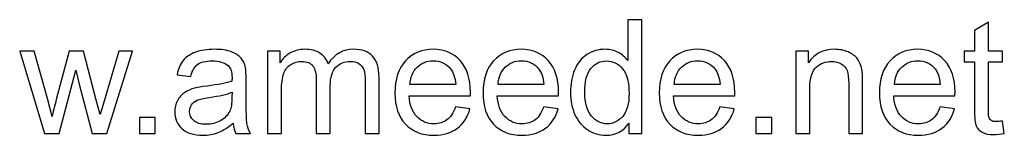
# Model space of a CAD drawing. Header units: millimetres. Extents: x -189 to 142, y -233 to 206.
# Tile 8 of 12: x 56 to 109, y -233 to -227. Entities that reach past the tile are written whole.
import ezdxf

# ---------------------------------------------------------------- set-up
doc = ezdxf.new("R2010")
doc.units = ezdxf.units.MM
doc.header["$MEASUREMENT"] = 0
doc.layers.add('Layer 1', color=7, linetype='Continuous')

msp = doc.modelspace()

# ---------------------------------------------------------------- linework, layer by layer
at = {"layer": 'Layer 1', "color": 250}
for points, knots in [([(88.9338, -233.0805), (88.9338, -233.0805), (88.9338, -232.5231), (88.9338, -232.5231), (88.6559, -232.9563), (88.2466, -233.1736), (87.7062, -233.1736), (87.3562, -233.1736), (87.0345, -233.0777), (86.7424, -232.8844), (86.4489, -232.6924), (86.2217, -232.4229), (86.0594, -232.0786), (85.8985, -231.7329), (85.8181, -231.3364), (85.8181, -230.8876), (85.8181, -230.4502), (85.8915, -230.0537), (86.0368, -229.6966), (86.1836, -229.341), (86.4023, -229.0673), (86.6944, -228.8782), (86.9851, -228.6877), (87.3125, -228.5931), (87.6723, -228.5931), (87.9376, -228.5931), (88.1733, -228.6496), (88.3793, -228.7611), (88.5853, -228.8726), (88.7532, -229.0193), (88.883, -229.1985), (88.883, -229.1985), (88.883, -227.0183), (88.883, -227.0183), (88.883, -227.0183), (89.6281, -227.0183), (89.6281, -227.0183), (89.6281, -227.0183), (89.6281, -233.0805), (89.6281, -233.0805), (89.6281, -233.0805), (88.9338, -233.0805), (88.9338, -233.0805)], [0, 0, 0, 0, 0.0714286, 0.0714286, 0.0714286, 0.1428571, 0.1428571, 0.1428571, 0.2142857, 0.2142857, 0.2142857, 0.2857143, 0.2857143, 0.2857143, 0.3571429, 0.3571429, 0.3571429, 0.4285714, 0.4285714, 0.4285714, 0.5, 0.5, 0.5, 0.5714286, 0.5714286, 0.5714286, 0.6428571, 0.6428571, 0.6428571, 0.7142857, 0.7142857, 0.7142857, 0.7857143, 0.7857143, 0.7857143, 0.8571429, 0.8571429, 0.8571429, 0.9285714, 0.9285714, 0.9285714, 1, 1, 1, 1]), ([(108.9025, -232.4159), (108.9025, -232.4159), (109.0041, -233.0734), (109.0041, -233.0734), (108.7953, -233.1172), (108.6076, -233.1398), (108.4439, -233.1398), (108.1744, -233.1398), (107.9656, -233.0974), (107.816, -233.0114), (107.6678, -232.9253), (107.5634, -232.8138), (107.5027, -232.6741), (107.442, -232.5344), (107.4124, -232.2409), (107.4124, -231.7936), (107.4124, -231.7936), (107.4124, -229.262), (107.4124, -229.262), (107.4124, -229.262), (106.8621, -229.262), (106.8621, -229.262), (106.8621, -229.262), (106.8621, -228.6863), (106.8621, -228.6863), (106.8621, -228.6863), (107.4124, -228.6863), (107.4124, -228.6863), (107.4124, -228.6863), (107.4124, -227.5997), (107.4124, -227.5997), (107.4124, -227.5997), (108.1575, -227.1524), (108.1575, -227.1524), (108.1575, -227.1524), (108.1575, -228.6863), (108.1575, -228.6863), (108.1575, -228.6863), (108.9025, -228.6863), (108.9025, -228.6863), (108.9025, -228.6863), (108.9025, -229.262), (108.9025, -229.262), (108.9025, -229.262), (108.1575, -229.262), (108.1575, -229.262), (108.1575, -229.262), (108.1575, -231.8359), (108.1575, -231.8359), (108.1575, -232.049), (108.1702, -232.1859), (108.197, -232.2465), (108.2224, -232.3072), (108.2647, -232.3552), (108.324, -232.3919), (108.3833, -232.4272), (108.4679, -232.4455), (108.578, -232.4455), (108.6598, -232.4455), (108.7685, -232.4356), (108.9025, -232.4159)], [0, 0, 0, 0, 0.05, 0.05, 0.05, 0.1, 0.1, 0.1, 0.15, 0.15, 0.15, 0.2, 0.2, 0.2, 0.25, 0.25, 0.25, 0.3, 0.3, 0.3, 0.35, 0.35, 0.35, 0.4, 0.4, 0.4, 0.45, 0.45, 0.45, 0.5, 0.5, 0.5, 0.55, 0.55, 0.55, 0.6, 0.6, 0.6, 0.65, 0.65, 0.65, 0.7, 0.7, 0.7, 0.75, 0.75, 0.75, 0.8, 0.8, 0.8, 0.85, 0.85, 0.85, 0.9, 0.9, 0.9, 0.95, 0.95, 0.95, 1, 1, 1, 1]), ([(57.7086, -233.0805), (57.7086, -233.0805), (56.3808, -228.6863), (56.3808, -228.6863), (56.3808, -228.6863), (57.1597, -228.6863), (57.1597, -228.6863), (57.1597, -228.6863), (57.861, -231.2221), (57.861, -231.2221), (57.861, -231.2221), (58.1094, -232.1661), (58.1094, -232.1661), (58.1193, -232.1195), (58.1955, -231.8176), (58.3366, -231.2602), (58.3366, -231.2602), (59.0323, -228.6863), (59.0323, -228.6863), (59.0323, -228.6863), (59.7957, -228.6863), (59.7957, -228.6863), (59.7957, -228.6863), (60.4575, -231.2376), (60.4575, -231.2376), (60.4575, -231.2376), (60.6734, -232.0744), (60.6734, -232.0744), (60.6734, -232.0744), (60.926, -231.2263), (60.926, -231.2263), (60.926, -231.2263), (61.6852, -228.6863), (61.6852, -228.6863), (61.6852, -228.6863), (62.4091, -228.6863), (62.4091, -228.6863), (62.4091, -228.6863), (61.0304, -233.0805), (61.0304, -233.0805), (61.0304, -233.0805), (60.2599, -233.0805), (60.2599, -233.0805), (60.2599, -233.0805), (59.5628, -230.4516), (59.5628, -230.4516), (59.5628, -230.4516), (59.3864, -229.6995), (59.3864, -229.6995), (59.3864, -229.6995), (58.4974, -233.0805), (58.4974, -233.0805), (58.4974, -233.0805), (57.7086, -233.0805), (57.7086, -233.0805)], [0, 0, 0, 0, 0.0555556, 0.0555556, 0.0555556, 0.1111111, 0.1111111, 0.1111111, 0.1666667, 0.1666667, 0.1666667, 0.2222222, 0.2222222, 0.2222222, 0.2777778, 0.2777778, 0.2777778, 0.3333333, 0.3333333, 0.3333333, 0.3888889, 0.3888889, 0.3888889, 0.4444444, 0.4444444, 0.4444444, 0.5, 0.5, 0.5, 0.5555556, 0.5555556, 0.5555556, 0.6111111, 0.6111111, 0.6111111, 0.6666667, 0.6666667, 0.6666667, 0.7222222, 0.7222222, 0.7222222, 0.7777778, 0.7777778, 0.7777778, 0.8333333, 0.8333333, 0.8333333, 0.8888889, 0.8888889, 0.8888889, 0.9444444, 0.9444444, 0.9444444, 1, 1, 1, 1]), ([(67.7882, -232.5302), (67.5116, -232.7658), (67.2449, -232.9309), (66.9895, -233.0283), (66.7341, -233.1257), (66.4604, -233.1736), (66.1668, -233.1736), (65.6842, -233.1736), (65.3131, -233.0565), (65.0535, -232.8209), (64.7938, -232.5866), (64.664, -232.286), (64.664, -231.9206), (64.664, -231.7061), (64.7134, -231.5099), (64.8108, -231.3321), (64.9095, -231.1543), (65.0379, -231.0132), (65.196, -230.906), (65.3554, -230.7987), (65.5332, -230.7169), (65.7322, -230.6618), (65.879, -230.6237), (66.1005, -230.5871), (66.3954, -230.5504), (66.9966, -230.4798), (67.4411, -230.3937), (67.7247, -230.295), (67.7275, -230.1934), (67.7289, -230.1284), (67.7289, -230.1016), (67.7289, -229.7997), (67.6584, -229.5866), (67.5173, -229.4624), (67.3268, -229.2945), (67.0431, -229.2112), (66.6678, -229.2112), (66.3164, -229.2112), (66.0568, -229.2733), (65.8903, -229.3961), (65.7223, -229.5188), (65.5996, -229.7362), (65.5191, -230.0494), (65.5191, -230.0494), (64.791, -229.9478), (64.791, -229.9478), (64.8573, -229.636), (64.966, -229.3834), (65.1184, -229.1915), (65.2708, -228.9996), (65.4909, -228.8528), (65.7788, -228.7484), (66.0652, -228.6454), (66.3997, -228.5931), (66.7779, -228.5931), (67.1532, -228.5931), (67.4594, -228.6369), (67.6951, -228.7258), (67.9293, -228.8147), (68.1029, -228.9248), (68.213, -229.0588), (68.323, -229.1929), (68.4006, -229.3622), (68.4458, -229.5668), (68.4698, -229.6938), (68.4825, -229.9224), (68.4825, -230.2512), (68.4825, -230.2512), (68.4825, -231.239), (68.4825, -231.239), (68.4825, -231.929), (68.498, -232.3651), (68.529, -232.5499), (68.5587, -232.7348), (68.6208, -232.9112), (68.7111, -233.0805), (68.7111, -233.0805), (67.9321, -233.0805), (67.9321, -233.0805), (67.8574, -232.9239), (67.8094, -232.7404), (67.7882, -232.5302)], [0, 0, 0, 0, 0.037037, 0.037037, 0.037037, 0.0740741, 0.0740741, 0.0740741, 0.1111111, 0.1111111, 0.1111111, 0.1481481, 0.1481481, 0.1481481, 0.1851852, 0.1851852, 0.1851852, 0.2222222, 0.2222222, 0.2222222, 0.2592593, 0.2592593, 0.2592593, 0.2962963, 0.2962963, 0.2962963, 0.3333333, 0.3333333, 0.3333333, 0.3703704, 0.3703704, 0.3703704, 0.4074074, 0.4074074, 0.4074074, 0.4444444, 0.4444444, 0.4444444, 0.4814815, 0.4814815, 0.4814815, 0.5185185, 0.5185185, 0.5185185, 0.5555556, 0.5555556, 0.5555556, 0.5925926, 0.5925926, 0.5925926, 0.6296296, 0.6296296, 0.6296296, 0.6666667, 0.6666667, 0.6666667, 0.7037037, 0.7037037, 0.7037037, 0.7407407, 0.7407407, 0.7407407, 0.7777778, 0.7777778, 0.7777778, 0.8148148, 0.8148148, 0.8148148, 0.8518519, 0.8518519, 0.8518519, 0.8888889, 0.8888889, 0.8888889, 0.9259259, 0.9259259, 0.9259259, 0.962963, 0.962963, 0.962963, 1, 1, 1, 1]), ([(69.6269, -233.0805), (69.6269, -233.0805), (69.6269, -228.6863), (69.6269, -228.6863), (69.6269, -228.6863), (70.2958, -228.6863), (70.2958, -228.6863), (70.2958, -228.6863), (70.2958, -229.3072), (70.2958, -229.3072), (70.4326, -229.0927), (70.6161, -228.9191), (70.8447, -228.7893), (71.0733, -228.6581), (71.3329, -228.5931), (71.625, -228.5931), (71.9496, -228.5931), (72.2163, -228.6609), (72.4237, -228.7949), (72.6312, -228.9304), (72.7779, -229.1181), (72.8626, -229.3608), (73.2125, -228.8486), (73.6655, -228.5931), (74.2243, -228.5931), (74.6618, -228.5931), (74.999, -228.7131), (75.2333, -228.9544), (75.4689, -229.1957), (75.5875, -229.5668), (75.5875, -230.0678), (75.5875, -230.0678), (75.5875, -233.0805), (75.5875, -233.0805), (75.5875, -233.0805), (74.8424, -233.0805), (74.8424, -233.0805), (74.8424, -233.0805), (74.8424, -230.3147), (74.8424, -230.3147), (74.8424, -230.0184), (74.817, -229.8039), (74.769, -229.6727), (74.721, -229.5414), (74.6335, -229.437), (74.5051, -229.3566), (74.3781, -229.2761), (74.2286, -229.2366), (74.0578, -229.2366), (73.7474, -229.2366), (73.4905, -229.3396), (73.2859, -229.5442), (73.0813, -229.7503), (72.9797, -230.0791), (72.9797, -230.5306), (72.9797, -230.5306), (72.9797, -233.0805), (72.9797, -233.0805), (72.9797, -233.0805), (72.2346, -233.0805), (72.2346, -233.0805), (72.2346, -233.0805), (72.2346, -230.2286), (72.2346, -230.2286), (72.2346, -229.8984), (72.174, -229.6501), (72.0526, -229.485), (71.9313, -229.3199), (71.7323, -229.2366), (71.4571, -229.2366), (71.2483, -229.2366), (71.055, -229.2917), (70.8772, -229.4017), (70.6994, -229.5118), (70.5709, -229.6727), (70.4905, -229.8857), (70.4115, -230.0974), (70.372, -230.4036), (70.372, -230.803), (70.372, -230.803), (70.372, -233.0805), (70.372, -233.0805), (70.372, -233.0805), (69.6269, -233.0805), (69.6269, -233.0805)], [0, 0, 0, 0, 0.0357143, 0.0357143, 0.0357143, 0.0714286, 0.0714286, 0.0714286, 0.1071429, 0.1071429, 0.1071429, 0.1428571, 0.1428571, 0.1428571, 0.1785714, 0.1785714, 0.1785714, 0.2142857, 0.2142857, 0.2142857, 0.25, 0.25, 0.25, 0.2857143, 0.2857143, 0.2857143, 0.3214286, 0.3214286, 0.3214286, 0.3571429, 0.3571429, 0.3571429, 0.3928571, 0.3928571, 0.3928571, 0.4285714, 0.4285714, 0.4285714, 0.4642857, 0.4642857, 0.4642857, 0.5, 0.5, 0.5, 0.5357143, 0.5357143, 0.5357143, 0.5714286, 0.5714286, 0.5714286, 0.6071429, 0.6071429, 0.6071429, 0.6428571, 0.6428571, 0.6428571, 0.6785714, 0.6785714, 0.6785714, 0.7142857, 0.7142857, 0.7142857, 0.75, 0.75, 0.75, 0.7857143, 0.7857143, 0.7857143, 0.8214286, 0.8214286, 0.8214286, 0.8571429, 0.8571429, 0.8571429, 0.8928571, 0.8928571, 0.8928571, 0.9285714, 0.9285714, 0.9285714, 0.9642857, 0.9642857, 0.9642857, 1, 1, 1, 1]), ([(79.6769, -231.6581), (79.6769, -231.6581), (80.4474, -231.7597), (80.4474, -231.7597), (80.3274, -232.207), (80.1031, -232.5556), (79.7757, -232.8025), (79.4483, -233.0495), (79.0306, -233.1736), (78.5212, -233.1736), (77.8806, -233.1736), (77.3726, -232.9761), (76.9972, -232.581), (76.6218, -232.1873), (76.4342, -231.6327), (76.4342, -230.9201), (76.4342, -230.1835), (76.6233, -229.6106), (77.0028, -229.2042), (77.3824, -228.7963), (77.8749, -228.5931), (78.4803, -228.5931), (79.0659, -228.5931), (79.5443, -228.7921), (79.9154, -229.1915), (80.2865, -229.5908), (80.4728, -230.1524), (80.4728, -230.8763), (80.4728, -230.9201), (80.4714, -230.9864), (80.4686, -231.0739), (80.4686, -231.0739), (77.1962, -231.0739), (77.1962, -231.0739), (77.2244, -231.5551), (77.3599, -231.9248), (77.6054, -232.1802), (77.8495, -232.4356), (78.1557, -232.564), (78.5212, -232.564), (78.7936, -232.564), (79.0264, -232.4921), (79.2183, -232.3481), (79.4116, -232.2042), (79.564, -231.9742), (79.6769, -231.6581)], [0, 0, 0, 0, 0.0666667, 0.0666667, 0.0666667, 0.1333333, 0.1333333, 0.1333333, 0.2, 0.2, 0.2, 0.2666667, 0.2666667, 0.2666667, 0.3333333, 0.3333333, 0.3333333, 0.4, 0.4, 0.4, 0.4666667, 0.4666667, 0.4666667, 0.5333333, 0.5333333, 0.5333333, 0.6, 0.6, 0.6, 0.6666667, 0.6666667, 0.6666667, 0.7333333, 0.7333333, 0.7333333, 0.8, 0.8, 0.8, 0.8666667, 0.8666667, 0.8666667, 0.9333333, 0.9333333, 0.9333333, 1, 1, 1, 1]), ([(84.3858, -231.6581), (84.3858, -231.6581), (85.1563, -231.7597), (85.1563, -231.7597), (85.0363, -232.207), (84.812, -232.5556), (84.4846, -232.8025), (84.1572, -233.0495), (83.7395, -233.1736), (83.2301, -233.1736), (82.5895, -233.1736), (82.0815, -232.9761), (81.7061, -232.581), (81.3307, -232.1873), (81.1431, -231.6327), (81.1431, -230.9201), (81.1431, -230.1835), (81.3322, -229.6106), (81.7117, -229.2042), (82.0913, -228.7963), (82.5838, -228.5931), (83.1892, -228.5931), (83.7748, -228.5931), (84.2532, -228.7921), (84.6243, -229.1915), (84.9954, -229.5908), (85.1817, -230.1524), (85.1817, -230.8763), (85.1817, -230.9201), (85.1803, -230.9864), (85.1775, -231.0739), (85.1775, -231.0739), (81.9051, -231.0739), (81.9051, -231.0739), (81.9333, -231.5551), (82.0688, -231.9248), (82.3143, -232.1802), (82.5584, -232.4356), (82.8646, -232.564), (83.2301, -232.564), (83.5025, -232.564), (83.7353, -232.4921), (83.9272, -232.3481), (84.1205, -232.2042), (84.2729, -231.9742), (84.3858, -231.6581)], [0, 0, 0, 0, 0.0666667, 0.0666667, 0.0666667, 0.1333333, 0.1333333, 0.1333333, 0.2, 0.2, 0.2, 0.2666667, 0.2666667, 0.2666667, 0.3333333, 0.3333333, 0.3333333, 0.4, 0.4, 0.4, 0.4666667, 0.4666667, 0.4666667, 0.5333333, 0.5333333, 0.5333333, 0.6, 0.6, 0.6, 0.6666667, 0.6666667, 0.6666667, 0.7333333, 0.7333333, 0.7333333, 0.8, 0.8, 0.8, 0.8666667, 0.8666667, 0.8666667, 0.9333333, 0.9333333, 0.9333333, 1, 1, 1, 1]), ([(93.8036, -231.6581), (93.8036, -231.6581), (94.5741, -231.7597), (94.5741, -231.7597), (94.4541, -232.207), (94.2298, -232.5556), (93.9024, -232.8025), (93.575, -233.0495), (93.1573, -233.1736), (92.6479, -233.1736), (92.0073, -233.1736), (91.4993, -232.9761), (91.1239, -232.581), (90.7485, -232.1873), (90.5609, -231.6327), (90.5609, -230.9201), (90.5609, -230.1835), (90.75, -229.6106), (91.1295, -229.2042), (91.5091, -228.7963), (92.0016, -228.5931), (92.607, -228.5931), (93.1926, -228.5931), (93.671, -228.7921), (94.0421, -229.1915), (94.4132, -229.5908), (94.5995, -230.1524), (94.5995, -230.8763), (94.5995, -230.9201), (94.5981, -230.9864), (94.5953, -231.0739), (94.5953, -231.0739), (91.3229, -231.0739), (91.3229, -231.0739), (91.3511, -231.5551), (91.4866, -231.9248), (91.7321, -232.1802), (91.9762, -232.4356), (92.2824, -232.564), (92.6479, -232.564), (92.9203, -232.564), (93.1531, -232.4921), (93.345, -232.3481), (93.5383, -232.2042), (93.6907, -231.9742), (93.8036, -231.6581)], [0, 0, 0, 0, 0.0666667, 0.0666667, 0.0666667, 0.1333333, 0.1333333, 0.1333333, 0.2, 0.2, 0.2, 0.2666667, 0.2666667, 0.2666667, 0.3333333, 0.3333333, 0.3333333, 0.4, 0.4, 0.4, 0.4666667, 0.4666667, 0.4666667, 0.5333333, 0.5333333, 0.5333333, 0.6, 0.6, 0.6, 0.6666667, 0.6666667, 0.6666667, 0.7333333, 0.7333333, 0.7333333, 0.8, 0.8, 0.8, 0.8666667, 0.8666667, 0.8666667, 0.9333333, 0.9333333, 0.9333333, 1, 1, 1, 1]), ([(97.8676, -233.0805), (97.8676, -233.0805), (97.8676, -228.6863), (97.8676, -228.6863), (97.8676, -228.6863), (98.5365, -228.6863), (98.5365, -228.6863), (98.5365, -228.6863), (98.5365, -229.31), (98.5365, -229.31), (98.8582, -228.8316), (99.3239, -228.5931), (99.9321, -228.5931), (100.1974, -228.5931), (100.4401, -228.6411), (100.6616, -228.7357), (100.8832, -228.8302), (101.0497, -228.9558), (101.1597, -229.1096), (101.2698, -229.2634), (101.3474, -229.4469), (101.3912, -229.6585), (101.418, -229.7968), (101.4321, -230.0381), (101.4321, -230.3824), (101.4321, -230.3824), (101.4321, -233.0805), (101.4321, -233.0805), (101.4321, -233.0805), (100.687, -233.0805), (100.687, -233.0805), (100.687, -233.0805), (100.687, -230.4107), (100.687, -230.4107), (100.687, -230.1073), (100.6588, -229.8801), (100.6009, -229.7305), (100.5431, -229.5809), (100.4401, -229.461), (100.2933, -229.3707), (100.1466, -229.2818), (99.973, -229.2366), (99.7754, -229.2366), (99.4593, -229.2366), (99.187, -229.3368), (98.957, -229.5386), (98.727, -229.739), (98.6127, -230.1214), (98.6127, -230.683), (98.6127, -230.683), (98.6127, -233.0805), (98.6127, -233.0805), (98.6127, -233.0805), (97.8676, -233.0805), (97.8676, -233.0805)], [0, 0, 0, 0, 0.0555556, 0.0555556, 0.0555556, 0.1111111, 0.1111111, 0.1111111, 0.1666667, 0.1666667, 0.1666667, 0.2222222, 0.2222222, 0.2222222, 0.2777778, 0.2777778, 0.2777778, 0.3333333, 0.3333333, 0.3333333, 0.3888889, 0.3888889, 0.3888889, 0.4444444, 0.4444444, 0.4444444, 0.5, 0.5, 0.5, 0.5555556, 0.5555556, 0.5555556, 0.6111111, 0.6111111, 0.6111111, 0.6666667, 0.6666667, 0.6666667, 0.7222222, 0.7222222, 0.7222222, 0.7777778, 0.7777778, 0.7777778, 0.8333333, 0.8333333, 0.8333333, 0.8888889, 0.8888889, 0.8888889, 0.9444444, 0.9444444, 0.9444444, 1, 1, 1, 1]), ([(105.5737, -231.6581), (105.5737, -231.6581), (106.3442, -231.7597), (106.3442, -231.7597), (106.2242, -232.207), (105.9999, -232.5556), (105.6725, -232.8025), (105.3451, -233.0495), (104.9274, -233.1736), (104.418, -233.1736), (103.7774, -233.1736), (103.2694, -232.9761), (102.894, -232.581), (102.5186, -232.1873), (102.331, -231.6327), (102.331, -230.9201), (102.331, -230.1835), (102.5201, -229.6106), (102.8996, -229.2042), (103.2792, -228.7963), (103.7717, -228.5931), (104.3771, -228.5931), (104.9627, -228.5931), (105.4411, -228.7921), (105.8122, -229.1915), (106.1833, -229.5908), (106.3696, -230.1524), (106.3696, -230.8763), (106.3696, -230.9201), (106.3682, -230.9864), (106.3654, -231.0739), (106.3654, -231.0739), (103.093, -231.0739), (103.093, -231.0739), (103.1212, -231.5551), (103.2567, -231.9248), (103.5022, -232.1802), (103.7463, -232.4356), (104.0525, -232.564), (104.418, -232.564), (104.6904, -232.564), (104.9232, -232.4921), (105.1151, -232.3481), (105.3084, -232.2042), (105.4608, -231.9742), (105.5737, -231.6581)], [0, 0, 0, 0, 0.0666667, 0.0666667, 0.0666667, 0.1333333, 0.1333333, 0.1333333, 0.2, 0.2, 0.2, 0.2666667, 0.2666667, 0.2666667, 0.3333333, 0.3333333, 0.3333333, 0.4, 0.4, 0.4, 0.4666667, 0.4666667, 0.4666667, 0.5333333, 0.5333333, 0.5333333, 0.6, 0.6, 0.6, 0.6666667, 0.6666667, 0.6666667, 0.7333333, 0.7333333, 0.7333333, 0.8, 0.8, 0.8, 0.8666667, 0.8666667, 0.8666667, 0.9333333, 0.9333333, 0.9333333, 1, 1, 1, 1]), ([(77.2385, -230.4643), (77.2385, -230.4643), (79.6854, -230.4643), (79.6854, -230.4643), (79.6529, -230.0946), (79.5584, -229.818), (79.4046, -229.6331), (79.1689, -229.3467), (78.8613, -229.2028), (78.4845, -229.2028), (78.143, -229.2028), (77.8566, -229.3171), (77.6237, -229.5457), (77.3923, -229.7743), (77.2639, -230.0805), (77.2385, -230.4643)], [0, 0, 0, 0, 0.2, 0.2, 0.2, 0.4, 0.4, 0.4, 0.6, 0.6, 0.6, 0.8, 0.8, 0.8, 1, 1, 1, 1]), ([(81.9474, -230.4643), (81.9474, -230.4643), (84.3943, -230.4643), (84.3943, -230.4643), (84.3618, -230.0946), (84.2673, -229.818), (84.1135, -229.6331), (83.8778, -229.3467), (83.5702, -229.2028), (83.1934, -229.2028), (82.8519, -229.2028), (82.5655, -229.3171), (82.3326, -229.5457), (82.1012, -229.7743), (81.9728, -230.0805), (81.9474, -230.4643)], [0, 0, 0, 0, 0.2, 0.2, 0.2, 0.4, 0.4, 0.4, 0.6, 0.6, 0.6, 0.8, 0.8, 0.8, 1, 1, 1, 1]), ([(86.5801, -230.889), (86.5801, -231.4507), (86.6986, -231.8698), (86.9371, -232.1478), (87.1742, -232.4257), (87.455, -232.564), (87.7781, -232.564), (88.1041, -232.564), (88.3807, -232.4314), (88.6093, -232.1661), (88.8365, -231.9008), (88.9508, -231.4958), (88.9508, -230.9511), (88.9508, -230.3528), (88.8351, -229.9125), (88.6022, -229.6317), (88.3708, -229.3509), (88.0844, -229.2112), (87.7443, -229.2112), (87.4127, -229.2112), (87.1361, -229.3453), (86.9131, -229.6148), (86.6916, -229.8843), (86.5801, -230.3091), (86.5801, -230.889)], [0, 0, 0, 0, 0.125, 0.125, 0.125, 0.25, 0.25, 0.25, 0.375, 0.375, 0.375, 0.5, 0.5, 0.5, 0.625, 0.625, 0.625, 0.75, 0.75, 0.75, 0.875, 0.875, 0.875, 1, 1, 1, 1]), ([(91.3652, -230.4643), (91.3652, -230.4643), (93.8121, -230.4643), (93.8121, -230.4643), (93.7796, -230.0946), (93.6851, -229.818), (93.5313, -229.6331), (93.2956, -229.3467), (92.988, -229.2028), (92.6112, -229.2028), (92.2697, -229.2028), (91.9833, -229.3171), (91.7504, -229.5457), (91.519, -229.7743), (91.3906, -230.0805), (91.3652, -230.4643)], [0, 0, 0, 0, 0.2, 0.2, 0.2, 0.4, 0.4, 0.4, 0.6, 0.6, 0.6, 0.8, 0.8, 0.8, 1, 1, 1, 1]), ([(103.1353, -230.4643), (103.1353, -230.4643), (105.5822, -230.4643), (105.5822, -230.4643), (105.5497, -230.0946), (105.4552, -229.818), (105.3014, -229.6331), (105.0657, -229.3467), (104.7581, -229.2028), (104.3813, -229.2028), (104.0398, -229.2028), (103.7534, -229.3171), (103.5205, -229.5457), (103.2891, -229.7743), (103.1607, -230.0805), (103.1353, -230.4643)], [0, 0, 0, 0, 0.2, 0.2, 0.2, 0.4, 0.4, 0.4, 0.6, 0.6, 0.6, 0.8, 0.8, 0.8, 1, 1, 1, 1]), ([(67.7289, -230.8792), (67.458, -230.9892), (67.0516, -231.0824), (66.5097, -231.1586), (66.2021, -231.2023), (65.9848, -231.2517), (65.8578, -231.3067), (65.7308, -231.3618), (65.6334, -231.4422), (65.5643, -231.5466), (65.4951, -231.6524), (65.4599, -231.7696), (65.4599, -231.8994), (65.4599, -232.0955), (65.5347, -232.2606), (65.6856, -232.3919), (65.8366, -232.5231), (66.0568, -232.5894), (66.3461, -232.5894), (66.6325, -232.5894), (66.8879, -232.5273), (67.1123, -232.4018), (67.3352, -232.2776), (67.5003, -232.1068), (67.6048, -231.8909), (67.6852, -231.723), (67.7247, -231.4761), (67.7247, -231.1501), (67.7247, -231.1501), (67.7289, -230.8792), (67.7289, -230.8792)], [0, 0, 0, 0, 0.1, 0.1, 0.1, 0.2, 0.2, 0.2, 0.3, 0.3, 0.3, 0.4, 0.4, 0.4, 0.5, 0.5, 0.5, 0.6, 0.6, 0.6, 0.7, 0.7, 0.7, 0.8, 0.8, 0.8, 0.9, 0.9, 0.9, 1, 1, 1, 1]), ([(62.7774, -233.0805), (62.7774, -233.0805), (62.7774, -232.2338), (62.7774, -232.2338), (62.7774, -232.2338), (63.624, -232.2338), (63.624, -232.2338), (63.624, -232.2338), (63.624, -233.0805), (63.624, -233.0805), (63.624, -233.0805), (62.7774, -233.0805), (62.7774, -233.0805)], [0, 0, 0, 0, 0.25, 0.25, 0.25, 0.5, 0.5, 0.5, 0.75, 0.75, 0.75, 1, 1, 1, 1]), ([(95.727, -233.0805), (95.727, -233.0805), (95.727, -232.2338), (95.727, -232.2338), (95.727, -232.2338), (96.5736, -232.2338), (96.5736, -232.2338), (96.5736, -232.2338), (96.5736, -233.0805), (96.5736, -233.0805), (96.5736, -233.0805), (95.727, -233.0805), (95.727, -233.0805)], [0, 0, 0, 0, 0.25, 0.25, 0.25, 0.5, 0.5, 0.5, 0.75, 0.75, 0.75, 1, 1, 1, 1])]:
    msp.add_open_spline(points, degree=3, knots=knots, dxfattribs=at)

doc.saveas('drawing.dxf')
